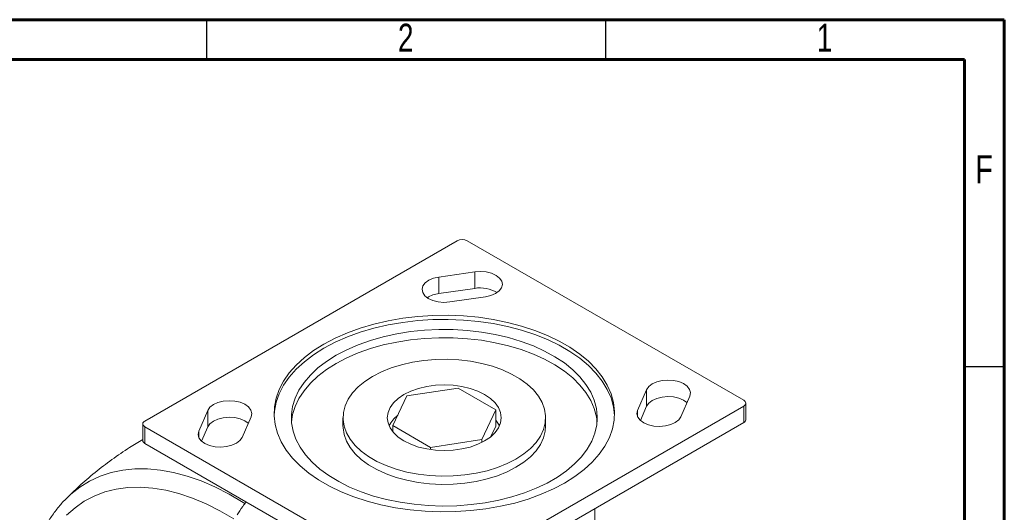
# Model space of a CAD drawing. Header units: inches. Extents: x 0.6 to 16.3, y 0.2 to 11.5.
# Tile 20 of 20: x 11.5 to 16.3, y 9.1 to 11.5. Entities that reach past the tile are written whole.
import ezdxf

# ---------------------------------------------------------------- set-up
doc = ezdxf.new("R2010")
doc.units = ezdxf.units.IN
doc.header["$MEASUREMENT"] = 0
doc.styles.add('SLDTEXTSTYLE0', font='TXT', dxfattribs={"width": 0.75})

msp = doc.modelspace()

# ---------------------------------------------------------------- linework, layer by layer
at = {"color": 7, "linetype": 'Continuous', "lineweight": 60}
for p, q in [((0.59055118, 11.49606299), (16.33858268, 11.49606299)), ((16.33858268, 11.49606299), (16.33858268, 0.19685039)), ((0.78740157, 11.2992126), (16.14173228, 11.2992126)), ((16.14173228, 11.2992126), (16.14173228, 0.39370079))]:
    msp.add_line(p, q, dxfattribs=at)
at = {"color": 7, "linetype": 'Continuous', "lineweight": 30}
for p, q in [((12.4015748, 11.49606299), (12.4015748, 11.2992126)), ((14.37007874, 11.49606299), (14.37007874, 11.2992126)), ((16.33858268, 9.78346457), (16.14173228, 9.78346457))]:
    msp.add_line(p, q, dxfattribs=at)
at = {"color": 7, "linetype": 'Continuous', "lineweight": 15}
for p, q in [((13.63838658, 10.40545229), (12.0968938, 9.51556744)), ((15.05260015, 9.61761846), (13.68788406, 10.40545229)), ((13.72484475, 10.25173029), (13.54806805, 10.22621754)), ((13.54806805, 10.22621754), (13.54806805, 10.14456346)), ((13.72484475, 10.25173029), (13.72484475, 10.17007621)), ((13.72484475, 10.17007621), (13.54806805, 10.14456346)), ((13.60142589, 10.10300624), (13.77820259, 10.128519)), ((13.64268697, 9.67826678), (13.38913144, 9.63904585)), ((13.8283025, 9.57111322), (13.64268697, 9.67826678)), ((13.38913144, 9.63904585), (13.32119144, 9.49267136)), ((14.57288564, 9.66975823), (14.52869147, 9.56770722)), ((14.57288564, 9.66975823), (14.57288564, 9.58810415)), ((14.74212282, 9.5369044), (14.78631699, 9.63895541)), ((13.51110736, 8.69915933), (15.05260015, 9.58904417)), ((14.57288564, 9.58810415), (14.5426147, 9.51820397)), ((15.05260015, 9.58904417), (15.05260015, 9.50739009)), ((15.06285141, 9.52167723), (15.06285141, 9.60333132)), ((12.40737113, 9.56770722), (12.36317695, 9.46565621)), ((12.40737113, 9.56770722), (12.40737113, 9.48605314)), ((12.5766083, 9.43485338), (12.62080248, 9.5369044)), ((13.07474697, 9.53189229), (13.07474697, 9.49106525)), ((13.7603625, 9.42473872), (13.8283025, 9.57111322)), ((13.8283025, 9.57111322), (13.8283025, 9.48945913)), ((14.07474697, 9.49106525), (14.07474697, 9.53189229)), ((14.52869147, 9.56770722), (14.52869147, 9.5369044)), ((12.08664254, 9.5012803), (12.08664254, 9.41962622)), ((12.0968938, 9.48699316), (13.46160989, 8.69915933)), ((12.0968938, 9.48699316), (12.0968938, 9.40533908)), ((12.40737113, 9.48605314), (12.37710018, 9.41615296)), ((13.32119144, 9.49267136), (13.50680697, 9.3855178)), ((13.32119144, 9.49267136), (13.32119144, 9.46163574)), ((13.51110736, 8.61750525), (15.05260015, 9.50739009)), ((13.80455061, 9.43828646), (13.8283025, 9.48945913)), ((12.36317695, 9.46565621), (12.36317695, 9.43485338)), ((12.0968938, 9.40533908), (13.46160989, 8.61750525)), ((13.50680697, 9.3855178), (13.7603625, 9.42473872)), ((13.50680697, 9.3855178), (13.50680697, 9.37433851)), ((13.7603625, 9.42473872), (13.7603625, 9.40991037)), ((11.70954274, 9.1333708), (11.7146445, 9.13839392)), ((14.31720909, 9.0241682), (14.31720909, 9.08285787))]:
    msp.add_line(p, q, dxfattribs=at)
at = {"color": 7, "linetype": 'Continuous', "lineweight": 15, "flags": 128}
for points in [[(13.77820259, 10.128519), (13.80491357, 10.13460434), (13.82798613, 10.1444733), (13.84584789, 10.15745332), (13.85728161, 10.17265984), (13.86150811, 10.18905655), (13.85823934, 10.20552606), (13.84769808, 10.22094598), (13.83060269, 10.23426548), (13.8081182, 10.24457686), (13.78177688, 10.25117741), (13.75337386, 10.25361731), (13.72484475, 10.25173029)], [(13.54806805, 10.22621754), (13.52135707, 10.2201322), (13.49828451, 10.21026324), (13.48042275, 10.19728322), (13.46898903, 10.1820767), (13.46476253, 10.16567999), (13.4680313, 10.14921048), (13.47857256, 10.13379056), (13.49566795, 10.12047105), (13.51815244, 10.11015968), (13.54449376, 10.10355913), (13.57289678, 10.10111923), (13.60142589, 10.10300624)], [(12.98077728, 9.89519722), (12.92992539, 9.86308029), (12.88426523, 9.82846118), (12.84416442, 9.79161864), (12.80994583, 9.75284929), (12.78188498, 9.71246529), (12.76020778, 9.67079177), (12.74508877, 9.62816427), (12.73664968, 9.58492601), (12.73495846, 9.5414251), (12.74002872, 9.49801181), (12.75181964, 9.45503565), (12.77023629, 9.41284266), (12.79513038, 9.37177254), (12.82630149, 9.33215597), (12.86349865, 9.29431192), (12.90642235, 9.25854508), (12.95472701, 9.22514344), (13.00802371, 9.19437591), (13.06588334, 9.16649022), (13.12784003, 9.14171089), (13.19339495, 9.12023743), (13.2620203, 9.10224273), (13.33316354, 9.08787168), (13.40625186, 9.07723997), (13.48069681, 9.07043322), (13.555899, 9.06750622), (13.63125294, 9.06848254), (13.70615192, 9.07335432), (13.77999291, 9.08208234), (13.85218138, 9.09459632), (13.92213612, 9.11079551), (13.98929388, 9.13054948), (14.05311395, 9.15369918), (14.11308249, 9.18005823), (14.16871667, 9.2094144), (14.21956855, 9.24153133), (14.26522872, 9.27615043), (14.30532952, 9.31299298), (14.33954811, 9.35176232), (14.36760897, 9.39214633), (14.38928617, 9.43381985), (14.40440518, 9.47644735), (14.41284427, 9.51968561), (14.41453549, 9.56318651), (14.40946523, 9.60659981), (14.39767431, 9.64957596), (14.37925766, 9.69176896), (14.35436356, 9.73283907), (14.32319245, 9.77245564), (14.2859953, 9.8102997), (14.24307159, 9.84606653), (14.19476693, 9.87946818), (14.14147023, 9.91023571), (14.08361061, 9.9381214), (14.02165392, 9.96290073), (13.95609899, 9.98437419), (13.88747365, 10.00236889), (13.81633041, 10.01673994), (13.74324208, 10.02737165), (13.66879713, 10.0341784), (13.59359495, 10.0371054), (13.51824101, 10.03612908), (13.44334202, 10.0312573), (13.36950103, 10.02252928), (13.29731256, 10.0100153), (13.22735783, 9.99381611), (13.16020007, 9.97406214), (13.09638, 9.95091243), (13.03641146, 9.92455338), (12.98077728, 9.89519722)], [(14.41456088, 9.54209905), (14.41453549, 9.54277299), (14.40946523, 9.58618629), (14.39767431, 9.62916244), (14.37925766, 9.67135544), (14.35436356, 9.71242555), (14.32319245, 9.75204212), (14.2859953, 9.78988618), (14.24307159, 9.82565301), (14.19476693, 9.85905466), (14.14147023, 9.88982219), (14.08361061, 9.91770788), (14.02165392, 9.94248721), (13.95609899, 9.96396067), (13.88747365, 9.98195537), (13.81633041, 9.99632642), (13.74324208, 10.00695813), (13.66879713, 10.01376488), (13.59359495, 10.01669188), (13.51824101, 10.01571556), (13.44334202, 10.01084378), (13.36950103, 10.00211576), (13.29731256, 9.98960178), (13.22735783, 9.97340259), (13.16020007, 9.95364862), (13.09638, 9.93049891), (13.03641146, 9.90413986), (12.98077728, 9.8747837)], [(13.04088135, 9.84008635), (12.9932352, 9.80987239), (12.95069939, 9.77721553), (12.91364773, 9.74240276), (12.88240583, 9.70574002), (12.85724826, 9.66754949), (12.83839609, 9.62816681), (12.826015, 9.58793806), (12.82021379, 9.54721678), (12.82104344, 9.50636083), (12.82849667, 9.46572925), (12.84250798, 9.42567911), (12.86295422, 9.38656238), (12.88965573, 9.34872281), (12.92237784, 9.31249294), (12.960833, 9.27819116), (13.00468326, 9.24611892), (13.05354325, 9.21655806), (13.1069836, 9.18976837), (13.16453468, 9.16598528), (13.22569071, 9.14541779), (13.28991426, 9.12824666), (13.35664094, 9.11462277), (13.42528433, 9.10466587), (13.49524121, 9.09846345), (13.56589679, 9.09607001), (13.63663015, 9.0975066), (13.70681967, 9.10276058), (13.77584854, 9.11178579), (13.84311011, 9.12450291), (13.9080133, 9.14080018), (13.96998774, 9.16053439), (14.02848878, 9.1835321), (14.08300233, 9.20959121), (14.13304931, 9.23848272), (14.1781899, 9.26995272), (14.21802742, 9.30372465), (14.25221177, 9.33950173), (14.28044253, 9.37696955), (14.30247162, 9.41579883), (14.31810543, 9.45564834), (14.32720659, 9.49616789), (14.3296951, 9.53700139), (14.3255491, 9.57778999), (14.31480502, 9.61817523), (14.29755729, 9.65780222), (14.27395748, 9.69632271), (14.24421297, 9.73339818), (14.20858518, 9.76870281), (14.16738719, 9.80192633), (14.12098106, 9.83277679), (14.06977461, 9.86098307), (14.01421783, 9.88629728), (13.95479897, 9.90849697), (13.8920402, 9.92738704), (13.82649304, 9.9428015), (13.75873353, 9.95460486), (13.68935714, 9.96269342), (13.61897355, 9.96699607), (13.5482013, 9.96747502), (13.47766233, 9.96412606), (13.40797654, 9.95697861), (13.33975634, 9.94609548), (13.27360125, 9.93157232), (13.21009263, 9.91353676), (13.14978861, 9.89214729), (13.09321914, 9.86759189), (13.04088135, 9.84008635)], [(14.32891843, 9.51147877), (14.3255491, 9.53696295), (14.31480502, 9.57734819), (14.29755729, 9.61697518), (14.27395748, 9.65549567), (14.24421297, 9.69257114), (14.20858518, 9.72787577), (14.16738719, 9.76109929), (14.12098106, 9.79194975), (14.06977461, 9.82015603), (14.01421783, 9.84547024), (13.95479897, 9.86766993), (13.8920402, 9.88656), (13.82649304, 9.90197446), (13.75873353, 9.91377782), (13.68935714, 9.92186638), (13.61897355, 9.92616903), (13.5482013, 9.92664798), (13.47766233, 9.92329902), (13.40797654, 9.91615156), (13.33975634, 9.90526844), (13.27360125, 9.89074528), (13.21009263, 9.87270972), (13.14978861, 9.85132025), (13.09321914, 9.82676485), (13.04088135, 9.79925931)], [(12.98077728, 9.8747837), (12.92992539, 9.84266677), (12.88426523, 9.80804766), (12.84416442, 9.77120512), (12.80994583, 9.73243577), (12.78188498, 9.69205177), (12.76020778, 9.65037825), (12.74508877, 9.60775075), (12.73664968, 9.56451249), (12.73493307, 9.54209905)], [(13.22119358, 9.73599432), (13.18253914, 9.71091945), (13.14918864, 9.68342355), (13.12159308, 9.65387845), (13.10012565, 9.6226837), (13.08507666, 9.59026115), (13.07664962, 9.55704926), (13.0749585, 9.52349716), (13.08002615, 9.4900586), (13.09178406, 9.45718576), (13.11007321, 9.4253232), (13.13464628, 9.39490181), (13.16517095, 9.36633297), (13.20123444, 9.34000305), (13.24234904, 9.31626809), (13.28795875, 9.29544908), (13.33744679, 9.27782756), (13.3901439, 9.26364184), (13.44533745, 9.25308373), (13.50228104, 9.24629604), (13.56020461, 9.24337054), (13.61832484, 9.24434681), (13.67585576, 9.24921164), (13.73201935, 9.25789923), (13.7860561, 9.27029211), (13.83723526, 9.28622269), (13.88486472, 9.30547553), (13.92830036, 9.32779026), (13.96695481, 9.35286512), (14.00030531, 9.38036102), (14.02790087, 9.40990612), (14.04936829, 9.44110088), (14.06441728, 9.47352343), (14.07284432, 9.50673532), (14.07453545, 9.54028741), (14.06946779, 9.57372598), (14.05770989, 9.60659882), (14.03942073, 9.63846137), (14.01484767, 9.66888277), (13.98432299, 9.6974516), (13.94825951, 9.72378153), (13.90714491, 9.74751649), (13.86153519, 9.76833549), (13.81204716, 9.78595701), (13.75935005, 9.80014274), (13.7041565, 9.81070084), (13.6472129, 9.81748854), (13.58928933, 9.82041403), (13.5311691, 9.81943777), (13.47363819, 9.81457294), (13.41747459, 9.80588535), (13.36343784, 9.79349246), (13.31225868, 9.77756189), (13.26462923, 9.75830905), (13.22119358, 9.73599432)], [(13.04088135, 9.79925931), (12.9932352, 9.76904535), (12.95069939, 9.73638849), (12.91364773, 9.70157572), (12.88240583, 9.66491298), (12.85724826, 9.62672245), (12.83839609, 9.58733977), (12.826015, 9.54711102), (12.82057551, 9.51147877)], [(13.37587319, 9.64669968), (13.34721094, 9.62732638), (13.32415139, 9.60560317), (13.30726233, 9.58206496), (13.29695963, 9.55729133), (13.29349697, 9.53189229), (13.29695963, 9.50649325), (13.30726233, 9.48171962), (13.32415139, 9.45818141), (13.34721094, 9.4364582), (13.37587319, 9.4170849), (13.40943237, 9.40053853), (13.44706214, 9.38722654), (13.48783594, 9.37747669), (13.53074978, 9.37152907), (13.57474697, 9.36953012), (13.61874417, 9.37152907), (13.661658, 9.37747669), (13.7024318, 9.38722654), (13.74006157, 9.40053853), (13.77362075, 9.4170849), (13.802283, 9.4364582), (13.82534256, 9.45818141), (13.84223162, 9.48171962), (13.85253432, 9.50649325), (13.85599697, 9.53189229), (13.85253432, 9.55729133), (13.84223162, 9.58206496), (13.82534256, 9.60560317), (13.802283, 9.62732638), (13.77362075, 9.64669968), (13.74006157, 9.66324604), (13.7024318, 9.67655804), (13.661658, 9.68630789), (13.61874417, 9.69225551), (13.57474697, 9.69425446), (13.53074978, 9.69225551), (13.48783594, 9.68630789), (13.44706214, 9.67655804), (13.40943237, 9.66324604), (13.37587319, 9.64669968)], [(14.78631699, 9.63895541), (14.78958576, 9.65542492), (14.78535926, 9.67182163), (14.77392554, 9.68702815), (14.75606378, 9.70000817), (14.73299122, 9.70987713), (14.70628024, 9.71596247), (14.67775113, 9.71784949), (14.6493481, 9.71540958), (14.62300679, 9.70880904), (14.60052229, 9.69849766), (14.5834269, 9.68517816), (14.57288564, 9.66975823)], [(14.77239377, 9.60680458), (14.75606378, 9.61835409), (14.73299122, 9.62822305), (14.70628024, 9.63430839), (14.67775113, 9.63619541), (14.6493481, 9.6337555), (14.62300679, 9.62715496), (14.60052229, 9.61684358), (14.5834269, 9.60352408), (14.57288564, 9.58810415)], [(12.62080248, 9.5369044), (12.62407124, 9.5533739), (12.61984475, 9.56977062), (12.60841102, 9.58497714), (12.59054926, 9.59795716), (12.56747671, 9.60782612), (12.54076572, 9.61391146), (12.51223661, 9.61579847), (12.48383358, 9.61335857), (12.45749227, 9.60675802), (12.43500777, 9.59644665), (12.41791239, 9.58312715), (12.40737113, 9.56770722)], [(12.60687925, 9.50475356), (12.59054926, 9.51630308), (12.56747671, 9.52617204), (12.54076572, 9.53225738), (12.51223661, 9.53414439), (12.48383358, 9.53170449), (12.45749227, 9.52510394), (12.43500777, 9.51479257), (12.41791239, 9.50147306), (12.40737113, 9.48605314)], [(14.52869147, 9.56770722), (14.52542271, 9.55123772), (14.5296492, 9.534841), (14.54108292, 9.51963448), (14.55894469, 9.50665446), (14.58201724, 9.4967855), (14.60872823, 9.49070016), (14.63725734, 9.48881314), (14.66566036, 9.49125305), (14.69200168, 9.49785359), (14.71448617, 9.50816497), (14.73158156, 9.52148447), (14.74212282, 9.5369044)], [(13.07474697, 9.49106525), (13.0749585, 9.48267012), (13.08002615, 9.44923156), (13.09178406, 9.41635872), (13.11007321, 9.38449616), (13.13464628, 9.35407477), (13.16517095, 9.32550593), (13.20123444, 9.29917601), (13.24234904, 9.27544105), (13.28795875, 9.25462204), (13.33744679, 9.23700052), (13.3901439, 9.22281479), (13.44533745, 9.21225669), (13.50228104, 9.205469), (13.56020461, 9.2025435), (13.61832484, 9.20351977), (13.67585576, 9.20838459), (13.73201935, 9.21707219), (13.7860561, 9.22946507), (13.83723526, 9.24539565), (13.88486472, 9.26464849), (13.92830036, 9.28696322), (13.96695481, 9.31203808), (14.00030531, 9.33953398), (14.02790087, 9.36907908), (14.04936829, 9.40027384), (14.06441728, 9.43269639), (14.07284432, 9.46590828), (14.07474697, 9.49106525)], [(13.84696001, 9.49106525), (13.84223162, 9.50041088), (13.8283025, 9.52049475)], [(12.36317695, 9.46565621), (12.35990819, 9.4491867), (12.36413468, 9.43278998), (12.37556841, 9.41758347), (12.39343017, 9.40460344), (12.41650272, 9.39473449), (12.44321371, 9.38864915), (12.47174282, 9.38676213), (12.50014584, 9.38920203), (12.52648716, 9.39580258), (12.54897165, 9.40611396), (12.56606704, 9.41943346), (12.5766083, 9.43485338)], [(11.7146445, 9.13839392), (11.73114382, 9.15372375), (11.7759085, 9.18912902), (11.8241517, 9.21889669), (11.87565329, 9.24289096), (11.93017828, 9.26100233), (11.9874779, 9.27314818), (12.04729069, 9.27927307), (12.10934374, 9.27934907), (12.17335392, 9.27337583), (12.23902917, 9.2613806), (12.30606982, 9.24341812), (12.37416998, 9.21957033), (12.44301893, 9.18994607), (12.51230252, 9.15468048), (12.58170464, 9.11393449), (12.59039227, 9.1084523)], [(12.53544923, 9.03258604), (12.46735164, 9.07230049), (12.39939561, 9.10644683), (12.33191223, 9.1348587), (12.26523025, 9.15739767), (12.19967456, 9.17395394), (12.13556453, 9.18444685), (12.0732125, 9.18882528), (12.01292223, 9.1870679), (11.95498747, 9.17918327), (11.89969046, 9.1652098), (11.84730061, 9.14521557), (11.79807314, 9.11929799), (11.7522479, 9.08758333), (11.71004813, 9.05022609)]]:
    msp.add_lwpolyline(points, dxfattribs=at)
at = {"color": 7, "linetype": 'Continuous', "lineweight": 15}
for centre, radius, start, end in [((13.66313532, 10.3576874), 0.05379577, 62.60967224, 117.39032776), ((13.75276485, 10.01263088), 0.15990173, 58.72571908, 100.05583965), ((13.56330477, 10.01219563), 0.13324188, 96.56635597, 123.12361421), ((15.0471777, 9.60333132), 0.01528154, 290.7834208, 69.2165792), ((13.43365813, 9.42913091), 0.14501523, 127.71700908, 154.71706792), ((12.10231625, 9.5012803), 0.01528154, 110.7834208, 249.2165792), ((15.04533541, 9.52342396), 0.01760287, 294.37465829, 354.30520075), ((12.10415853, 9.42137294), 0.01760287, 185.69479925, 245.62534171)]:
    msp.add_arc(centre, radius, start, end, dxfattribs=at)
for points, knots in [([(12.08664254, 9.42406361), (12.06491225, 9.4112184), (12.0127996, 9.38041356), (11.93408773, 9.32594392), (11.85058159, 9.2617727), (11.77543179, 9.19758609), (11.73006304, 9.15297103), (11.70957924, 9.13282751)], [0, 0, 0, 0, 0.1584244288, 0.3799266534, 0.6003181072, 0.8195452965, 1, 1, 1, 1]), ([(11.71551853, 9.13833477), (11.71071617, 9.13392099), (11.69183735, 9.11656978), (11.66254071, 9.08146371), (11.62780321, 9.03318379), (11.59710664, 8.98013903), (11.57027436, 8.92291074), (11.54753048, 8.86159725), (11.52897498, 8.79648192), (11.51471291, 8.72784719), (11.50481117, 8.6560131), (11.49930762, 8.58131297), (11.49821058, 8.5040897), (11.50150307, 8.42468946), (11.5091456, 8.34345629), (11.52108278, 8.26072987), (11.53723654, 8.17684542), (11.55718718, 8.09362735), (11.57391935, 8.03466255), (11.58339966, 8.0040737), (11.58453361, 8.00041491)], [0, 0, 0, 0, 0.0200944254, 0.0789941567, 0.1382593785, 0.197967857, 0.258141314, 0.3187512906, 0.3797332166, 0.4410040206, 0.5024782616, 0.5640794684, 0.6257458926, 0.6874278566, 0.7490903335, 0.8107170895, 0.8722998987, 0.9338362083, 0.9920860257, 1, 1, 1, 1]), ([(12.55186292, 9.05281644), (12.56037489, 9.06618533), (12.57312853, 9.08621619), (12.5912465, 9.10892434), (12.59727227, 9.11647674)], [0, 0, 0, 0, 0.6674147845, 1, 1, 1, 1])]:
    msp.add_open_spline(points, degree=3, knots=knots, dxfattribs=at)

# ---------------------------------------------------------------- texts
at = {"color": 7, "linetype": 'Continuous', "lineweight": 0, "char_height": 0.13779528, "attachment_point": 2, "style": 'SLDTEXTSTYLE0'}
for s, insert in [('2', (13.38443925, 11.47633135)), ('1', (15.45136838, 11.47633135)), ('F', (16.23872211, 10.82672505))]:
    msp.add_mtext(s, dxfattribs=dict(at, insert=insert))

doc.saveas('drawing.dxf')
